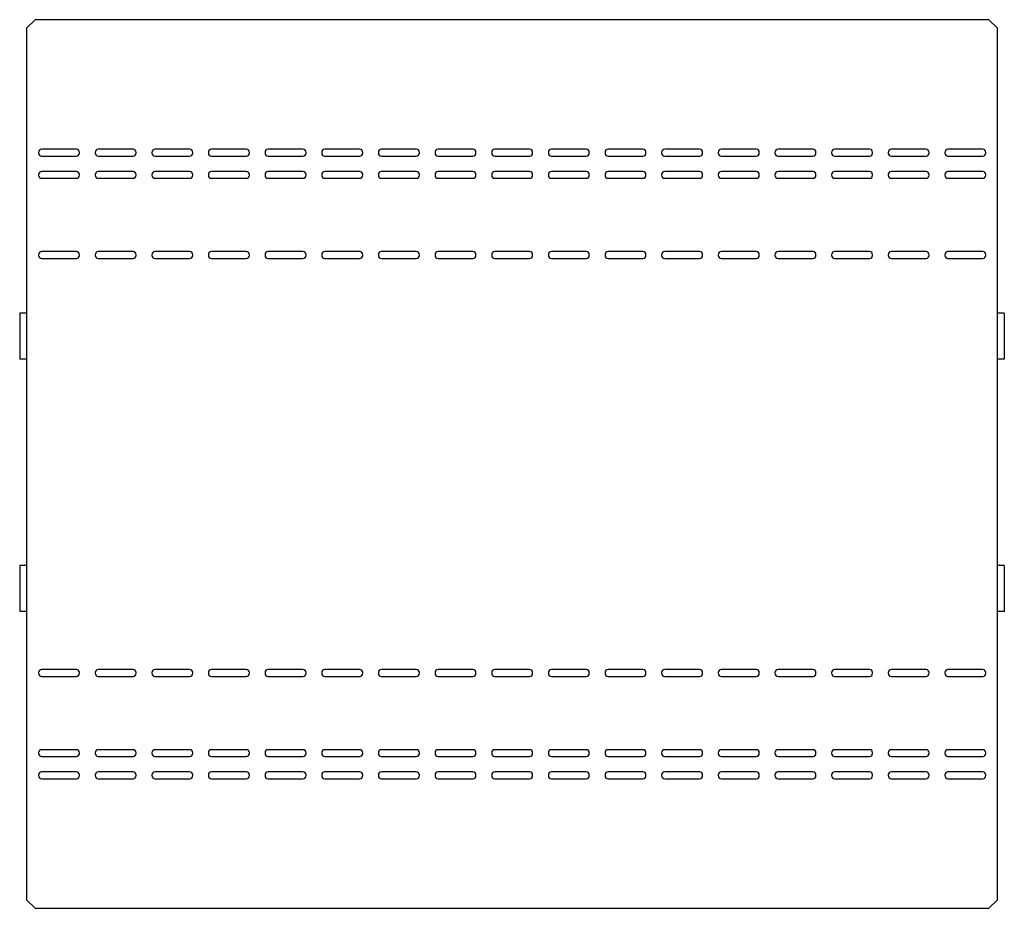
# Model space of a CAD drawing. Header units: millimetres. Extents: x 242 to 1862, y 866 to 2045.
# Tile 3 of 9: x 282 to 859, y 1524 to 2045. Entities that reach past the tile are written whole.
import ezdxf

# ---------------------------------------------------------------- set-up
doc = ezdxf.new("R2010")
doc.units = ezdxf.units.MM
doc.header["$LTSCALE"] = 188.785996
doc.layers.get('0').update_dxf_attribs({"linetype": 'CONTINUOUS'})

msp = doc.modelspace()

# ---------------------------------------------------------------- linework, layer by layer
at = {"color": 7, "linetype": 'Continuous'}
for p, q in [((291.25, 2044.66), (286.25, 2039.66)), ((850.25, 2044.66), (291.25, 2044.66)), ((855.25, 2039.66), (850.25, 2044.66)), ((286.25, 2039.66), (286.25, 1528.66)), ((855.25, 1528.66), (855.25, 2039.66)), ((315.45, 1968.66), (295.05, 1968.66)), ((348.65, 1968.66), (328.25, 1968.66)), ((381.85, 1968.66), (361.45, 1968.66)), ((415.05, 1968.66), (394.65, 1968.66)), ((448.25, 1968.66), (427.85, 1968.66)), ((481.45, 1968.66), (461.05, 1968.66)), ((514.65, 1968.66), (494.25, 1968.66)), ((547.85, 1968.66), (527.45, 1968.66)), ((581.05, 1968.66), (560.65, 1968.66)), ((614.25, 1968.66), (593.85, 1968.66)), ((647.45, 1968.66), (627.05, 1968.66)), ((680.65, 1968.66), (660.25, 1968.66)), ((713.85, 1968.66), (693.45, 1968.66)), ((747.05, 1968.66), (726.65, 1968.66)), ((780.25, 1968.66), (759.85, 1968.66)), ((813.45, 1968.66), (793.05, 1968.66)), ((846.65, 1968.66), (826.25, 1968.66)), ((293.25, 1966.86), (293.25, 1966.46)), ((295.05, 1964.66), (315.45, 1964.66)), ((317.25, 1966.46), (317.25, 1966.86)), ((326.45, 1966.86), (326.45, 1966.46)), ((328.25, 1964.66), (348.65, 1964.66)), ((350.45, 1966.46), (350.45, 1966.86)), ((359.65, 1966.86), (359.65, 1966.46)), ((361.45, 1964.66), (381.85, 1964.66)), ((383.65, 1966.46), (383.65, 1966.86)), ((392.85, 1966.86), (392.85, 1966.46)), ((394.65, 1964.66), (415.05, 1964.66)), ((416.85, 1966.46), (416.85, 1966.86)), ((426.05, 1966.86), (426.05, 1966.46)), ((427.85, 1964.66), (448.25, 1964.66)), ((450.05, 1966.46), (450.05, 1966.86)), ((459.25, 1966.86), (459.25, 1966.46)), ((461.05, 1964.66), (481.45, 1964.66)), ((483.25, 1966.46), (483.25, 1966.86)), ((492.45, 1966.86), (492.45, 1966.46)), ((494.25, 1964.66), (514.65, 1964.66)), ((516.45, 1966.46), (516.45, 1966.86)), ((525.65, 1966.86), (525.65, 1966.46)), ((527.45, 1964.66), (547.85, 1964.66)), ((549.65, 1966.46), (549.65, 1966.86)), ((558.85, 1966.86), (558.85, 1966.46)), ((560.65, 1964.66), (581.05, 1964.66)), ((582.85, 1966.46), (582.85, 1966.86)), ((592.05, 1966.86), (592.05, 1966.46)), ((593.85, 1964.66), (614.25, 1964.66)), ((616.05, 1966.46), (616.05, 1966.86)), ((625.25, 1966.86), (625.25, 1966.46)), ((627.05, 1964.66), (647.45, 1964.66)), ((649.25, 1966.46), (649.25, 1966.86)), ((658.45, 1966.86), (658.45, 1966.46)), ((660.25, 1964.66), (680.65, 1964.66)), ((682.45, 1966.46), (682.45, 1966.86)), ((691.65, 1966.86), (691.65, 1966.46)), ((693.45, 1964.66), (713.85, 1964.66)), ((715.65, 1966.46), (715.65, 1966.86)), ((724.85, 1966.86), (724.85, 1966.46)), ((726.65, 1964.66), (747.05, 1964.66)), ((748.85, 1966.46), (748.85, 1966.86)), ((758.05, 1966.86), (758.05, 1966.46)), ((759.85, 1964.66), (780.25, 1964.66)), ((782.05, 1966.46), (782.05, 1966.86)), ((791.25, 1966.86), (791.25, 1966.46)), ((793.05, 1964.66), (813.45, 1964.66)), ((815.25, 1966.46), (815.25, 1966.86)), ((824.45, 1966.86), (824.45, 1966.46)), ((826.25, 1964.66), (846.65, 1964.66)), ((848.45, 1966.46), (848.45, 1966.86)), ((293.25, 1953.86), (293.25, 1953.46)), ((315.45, 1955.66), (295.05, 1955.66)), ((295.05, 1951.66), (315.45, 1951.66)), ((317.25, 1953.46), (317.25, 1953.86)), ((326.45, 1953.86), (326.45, 1953.46)), ((348.65, 1955.66), (328.25, 1955.66)), ((328.25, 1951.66), (348.65, 1951.66)), ((350.45, 1953.46), (350.45, 1953.86)), ((359.65, 1953.86), (359.65, 1953.46)), ((381.85, 1955.66), (361.45, 1955.66)), ((361.45, 1951.66), (381.85, 1951.66)), ((383.65, 1953.46), (383.65, 1953.86)), ((392.85, 1953.86), (392.85, 1953.46)), ((415.05, 1955.66), (394.65, 1955.66)), ((394.65, 1951.66), (415.05, 1951.66)), ((416.85, 1953.46), (416.85, 1953.86)), ((426.05, 1953.86), (426.05, 1953.46)), ((448.25, 1955.66), (427.85, 1955.66)), ((427.85, 1951.66), (448.25, 1951.66)), ((450.05, 1953.46), (450.05, 1953.86)), ((459.25, 1953.86), (459.25, 1953.46)), ((481.45, 1955.66), (461.05, 1955.66)), ((461.05, 1951.66), (481.45, 1951.66)), ((483.25, 1953.46), (483.25, 1953.86)), ((492.45, 1953.86), (492.45, 1953.46)), ((514.65, 1955.66), (494.25, 1955.66)), ((494.25, 1951.66), (514.65, 1951.66)), ((516.45, 1953.46), (516.45, 1953.86)), ((525.65, 1953.86), (525.65, 1953.46)), ((547.85, 1955.66), (527.45, 1955.66)), ((527.45, 1951.66), (547.85, 1951.66)), ((549.65, 1953.46), (549.65, 1953.86)), ((558.85, 1953.86), (558.85, 1953.46)), ((581.05, 1955.66), (560.65, 1955.66)), ((560.65, 1951.66), (581.05, 1951.66)), ((582.85, 1953.46), (582.85, 1953.86)), ((592.05, 1953.86), (592.05, 1953.46)), ((614.25, 1955.66), (593.85, 1955.66)), ((593.85, 1951.66), (614.25, 1951.66)), ((616.05, 1953.46), (616.05, 1953.86)), ((625.25, 1953.86), (625.25, 1953.46)), ((647.45, 1955.66), (627.05, 1955.66)), ((627.05, 1951.66), (647.45, 1951.66)), ((649.25, 1953.46), (649.25, 1953.86)), ((658.45, 1953.86), (658.45, 1953.46)), ((680.65, 1955.66), (660.25, 1955.66)), ((660.25, 1951.66), (680.65, 1951.66)), ((682.45, 1953.46), (682.45, 1953.86)), ((691.65, 1953.86), (691.65, 1953.46)), ((713.85, 1955.66), (693.45, 1955.66)), ((693.45, 1951.66), (713.85, 1951.66)), ((715.65, 1953.46), (715.65, 1953.86)), ((724.85, 1953.86), (724.85, 1953.46)), ((747.05, 1955.66), (726.65, 1955.66)), ((726.65, 1951.66), (747.05, 1951.66)), ((748.85, 1953.46), (748.85, 1953.86)), ((758.05, 1953.86), (758.05, 1953.46)), ((780.25, 1955.66), (759.85, 1955.66)), ((759.85, 1951.66), (780.25, 1951.66)), ((782.05, 1953.46), (782.05, 1953.86)), ((791.25, 1953.86), (791.25, 1953.46)), ((813.45, 1955.66), (793.05, 1955.66)), ((793.05, 1951.66), (813.45, 1951.66)), ((815.25, 1953.46), (815.25, 1953.86)), ((824.45, 1953.86), (824.45, 1953.46)), ((846.65, 1955.66), (826.25, 1955.66)), ((826.25, 1951.66), (846.65, 1951.66)), ((848.45, 1953.46), (848.45, 1953.86)), ((293.25, 1906.86), (293.25, 1906.46)), ((315.45, 1908.66), (295.05, 1908.66)), ((295.05, 1904.66), (315.45, 1904.66)), ((317.25, 1906.46), (317.25, 1906.86)), ((326.45, 1906.86), (326.45, 1906.46)), ((348.65, 1908.66), (328.25, 1908.66)), ((328.25, 1904.66), (348.65, 1904.66)), ((350.45, 1906.46), (350.45, 1906.86)), ((359.65, 1906.86), (359.65, 1906.46)), ((381.85, 1908.66), (361.45, 1908.66)), ((361.45, 1904.66), (381.85, 1904.66)), ((383.65, 1906.46), (383.65, 1906.86)), ((392.85, 1906.86), (392.85, 1906.46)), ((415.05, 1908.66), (394.65, 1908.66)), ((394.65, 1904.66), (415.05, 1904.66)), ((416.85, 1906.46), (416.85, 1906.86)), ((426.05, 1906.86), (426.05, 1906.46)), ((448.25, 1908.66), (427.85, 1908.66)), ((427.85, 1904.66), (448.25, 1904.66)), ((450.05, 1906.46), (450.05, 1906.86)), ((459.25, 1906.86), (459.25, 1906.46)), ((481.45, 1908.66), (461.05, 1908.66)), ((461.05, 1904.66), (481.45, 1904.66)), ((483.25, 1906.46), (483.25, 1906.86)), ((492.45, 1906.86), (492.45, 1906.46)), ((514.65, 1908.66), (494.25, 1908.66)), ((494.25, 1904.66), (514.65, 1904.66)), ((516.45, 1906.46), (516.45, 1906.86)), ((525.65, 1906.86), (525.65, 1906.46)), ((547.85, 1908.66), (527.45, 1908.66)), ((527.45, 1904.66), (547.85, 1904.66)), ((549.65, 1906.46), (549.65, 1906.86)), ((558.85, 1906.86), (558.85, 1906.46)), ((581.05, 1908.66), (560.65, 1908.66)), ((560.65, 1904.66), (581.05, 1904.66)), ((582.85, 1906.46), (582.85, 1906.86)), ((592.05, 1906.86), (592.05, 1906.46)), ((614.25, 1908.66), (593.85, 1908.66)), ((593.85, 1904.66), (614.25, 1904.66)), ((616.05, 1906.46), (616.05, 1906.86)), ((625.25, 1906.86), (625.25, 1906.46)), ((647.45, 1908.66), (627.05, 1908.66)), ((627.05, 1904.66), (647.45, 1904.66)), ((649.25, 1906.46), (649.25, 1906.86)), ((658.45, 1906.86), (658.45, 1906.46)), ((680.65, 1908.66), (660.25, 1908.66)), ((660.25, 1904.66), (680.65, 1904.66)), ((682.45, 1906.46), (682.45, 1906.86)), ((691.65, 1906.86), (691.65, 1906.46)), ((713.85, 1908.66), (693.45, 1908.66)), ((693.45, 1904.66), (713.85, 1904.66)), ((715.65, 1906.46), (715.65, 1906.86)), ((724.85, 1906.86), (724.85, 1906.46)), ((747.05, 1908.66), (726.65, 1908.66)), ((726.65, 1904.66), (747.05, 1904.66)), ((748.85, 1906.46), (748.85, 1906.86)), ((758.05, 1906.86), (758.05, 1906.46)), ((780.25, 1908.66), (759.85, 1908.66)), ((759.85, 1904.66), (780.25, 1904.66)), ((782.05, 1906.46), (782.05, 1906.86)), ((791.25, 1906.86), (791.25, 1906.46)), ((813.45, 1908.66), (793.05, 1908.66)), ((793.05, 1904.66), (813.45, 1904.66)), ((815.25, 1906.46), (815.25, 1906.86)), ((824.45, 1906.86), (824.45, 1906.46)), ((846.65, 1908.66), (826.25, 1908.66)), ((826.25, 1904.66), (846.65, 1904.66)), ((848.45, 1906.46), (848.45, 1906.86)), ((282.25, 1872.66), (282.25, 1845.66)), ((286.25, 1872.66), (282.25, 1872.66)), ((859.25, 1872.66), (855.25, 1872.66)), ((859.25, 1872.66), (859.25, 1845.66)), ((286.25, 1845.66), (282.25, 1845.66)), ((859.25, 1845.66), (855.25, 1845.66)), ((282.25, 1724.66), (282.25, 1697.66)), ((286.25, 1724.66), (282.25, 1724.66)), ((859.25, 1724.66), (855.25, 1724.66)), ((859.25, 1724.66), (859.25, 1697.66)), ((286.25, 1697.66), (282.25, 1697.66)), ((859.25, 1697.66), (855.25, 1697.66)), ((293.25, 1661.86), (293.25, 1661.46)), ((315.45, 1663.66), (295.05, 1663.66)), ((317.25, 1661.46), (317.25, 1661.86)), ((326.45, 1661.86), (326.45, 1661.46)), ((348.65, 1663.66), (328.25, 1663.66)), ((350.45, 1661.46), (350.45, 1661.86)), ((359.65, 1661.86), (359.65, 1661.46)), ((381.85, 1663.66), (361.45, 1663.66)), ((383.65, 1661.46), (383.65, 1661.86)), ((392.85, 1661.86), (392.85, 1661.46)), ((415.05, 1663.66), (394.65, 1663.66)), ((416.85, 1661.46), (416.85, 1661.86)), ((426.05, 1661.86), (426.05, 1661.46)), ((448.25, 1663.66), (427.85, 1663.66)), ((450.05, 1661.46), (450.05, 1661.86)), ((459.25, 1661.86), (459.25, 1661.46)), ((481.45, 1663.66), (461.05, 1663.66)), ((483.25, 1661.46), (483.25, 1661.86)), ((492.45, 1661.86), (492.45, 1661.46)), ((514.65, 1663.66), (494.25, 1663.66)), ((516.45, 1661.46), (516.45, 1661.86)), ((525.65, 1661.86), (525.65, 1661.46)), ((547.85, 1663.66), (527.45, 1663.66)), ((549.65, 1661.46), (549.65, 1661.86)), ((558.85, 1661.86), (558.85, 1661.46)), ((581.05, 1663.66), (560.65, 1663.66)), ((582.85, 1661.46), (582.85, 1661.86)), ((592.05, 1661.86), (592.05, 1661.46)), ((614.25, 1663.66), (593.85, 1663.66)), ((616.05, 1661.46), (616.05, 1661.86)), ((625.25, 1661.86), (625.25, 1661.46)), ((647.45, 1663.66), (627.05, 1663.66)), ((649.25, 1661.46), (649.25, 1661.86)), ((658.45, 1661.86), (658.45, 1661.46)), ((680.65, 1663.66), (660.25, 1663.66)), ((682.45, 1661.46), (682.45, 1661.86)), ((691.65, 1661.86), (691.65, 1661.46)), ((713.85, 1663.66), (693.45, 1663.66)), ((715.65, 1661.46), (715.65, 1661.86)), ((724.85, 1661.86), (724.85, 1661.46)), ((747.05, 1663.66), (726.65, 1663.66)), ((748.85, 1661.46), (748.85, 1661.86)), ((758.05, 1661.86), (758.05, 1661.46)), ((780.25, 1663.66), (759.85, 1663.66)), ((782.05, 1661.46), (782.05, 1661.86)), ((791.25, 1661.86), (791.25, 1661.46)), ((813.45, 1663.66), (793.05, 1663.66)), ((815.25, 1661.46), (815.25, 1661.86)), ((824.45, 1661.86), (824.45, 1661.46)), ((846.65, 1663.66), (826.25, 1663.66)), ((848.45, 1661.46), (848.45, 1661.86)), ((295.05, 1659.66), (315.45, 1659.66)), ((328.25, 1659.66), (348.65, 1659.66)), ((361.45, 1659.66), (381.85, 1659.66)), ((394.65, 1659.66), (415.05, 1659.66)), ((427.85, 1659.66), (448.25, 1659.66)), ((461.05, 1659.66), (481.45, 1659.66)), ((494.25, 1659.66), (514.65, 1659.66)), ((527.45, 1659.66), (547.85, 1659.66)), ((560.65, 1659.66), (581.05, 1659.66)), ((593.85, 1659.66), (614.25, 1659.66)), ((627.05, 1659.66), (647.45, 1659.66)), ((660.25, 1659.66), (680.65, 1659.66)), ((693.45, 1659.66), (713.85, 1659.66)), ((726.65, 1659.66), (747.05, 1659.66)), ((759.85, 1659.66), (780.25, 1659.66)), ((793.05, 1659.66), (813.45, 1659.66)), ((826.25, 1659.66), (846.65, 1659.66)), ((315.45, 1616.66), (295.05, 1616.66)), ((348.65, 1616.66), (328.25, 1616.66)), ((381.85, 1616.66), (361.45, 1616.66)), ((415.05, 1616.66), (394.65, 1616.66)), ((448.25, 1616.66), (427.85, 1616.66)), ((481.45, 1616.66), (461.05, 1616.66)), ((514.65, 1616.66), (494.25, 1616.66)), ((547.85, 1616.66), (527.45, 1616.66)), ((581.05, 1616.66), (560.65, 1616.66)), ((614.25, 1616.66), (593.85, 1616.66)), ((647.45, 1616.66), (627.05, 1616.66)), ((680.65, 1616.66), (660.25, 1616.66)), ((713.85, 1616.66), (693.45, 1616.66)), ((747.05, 1616.66), (726.65, 1616.66)), ((780.25, 1616.66), (759.85, 1616.66)), ((813.45, 1616.66), (793.05, 1616.66)), ((846.65, 1616.66), (826.25, 1616.66)), ((293.25, 1614.86), (293.25, 1614.46)), ((295.05, 1612.66), (315.45, 1612.66)), ((317.25, 1614.46), (317.25, 1614.86)), ((326.45, 1614.86), (326.45, 1614.46)), ((328.25, 1612.66), (348.65, 1612.66)), ((350.45, 1614.46), (350.45, 1614.86)), ((359.65, 1614.86), (359.65, 1614.46)), ((361.45, 1612.66), (381.85, 1612.66)), ((383.65, 1614.46), (383.65, 1614.86)), ((392.85, 1614.86), (392.85, 1614.46)), ((394.65, 1612.66), (415.05, 1612.66)), ((416.85, 1614.46), (416.85, 1614.86)), ((426.05, 1614.86), (426.05, 1614.46)), ((427.85, 1612.66), (448.25, 1612.66)), ((450.05, 1614.46), (450.05, 1614.86)), ((459.25, 1614.86), (459.25, 1614.46)), ((461.05, 1612.66), (481.45, 1612.66)), ((483.25, 1614.46), (483.25, 1614.86)), ((492.45, 1614.86), (492.45, 1614.46)), ((494.25, 1612.66), (514.65, 1612.66)), ((516.45, 1614.46), (516.45, 1614.86)), ((525.65, 1614.86), (525.65, 1614.46)), ((527.45, 1612.66), (547.85, 1612.66)), ((549.65, 1614.46), (549.65, 1614.86)), ((558.85, 1614.86), (558.85, 1614.46)), ((560.65, 1612.66), (581.05, 1612.66)), ((582.85, 1614.46), (582.85, 1614.86)), ((592.05, 1614.86), (592.05, 1614.46)), ((593.85, 1612.66), (614.25, 1612.66)), ((616.05, 1614.46), (616.05, 1614.86)), ((625.25, 1614.86), (625.25, 1614.46)), ((627.05, 1612.66), (647.45, 1612.66)), ((649.25, 1614.46), (649.25, 1614.86)), ((658.45, 1614.86), (658.45, 1614.46)), ((660.25, 1612.66), (680.65, 1612.66)), ((682.45, 1614.46), (682.45, 1614.86)), ((691.65, 1614.86), (691.65, 1614.46)), ((693.45, 1612.66), (713.85, 1612.66)), ((715.65, 1614.46), (715.65, 1614.86)), ((724.85, 1614.86), (724.85, 1614.46)), ((726.65, 1612.66), (747.05, 1612.66)), ((748.85, 1614.46), (748.85, 1614.86)), ((758.05, 1614.86), (758.05, 1614.46)), ((759.85, 1612.66), (780.25, 1612.66)), ((782.05, 1614.46), (782.05, 1614.86)), ((791.25, 1614.86), (791.25, 1614.46)), ((793.05, 1612.66), (813.45, 1612.66)), ((815.25, 1614.46), (815.25, 1614.86)), ((824.45, 1614.86), (824.45, 1614.46)), ((826.25, 1612.66), (846.65, 1612.66)), ((848.45, 1614.46), (848.45, 1614.86)), ((293.25, 1601.86), (293.25, 1601.46)), ((315.45, 1603.66), (295.05, 1603.66)), ((295.05, 1599.66), (315.45, 1599.66)), ((317.25, 1601.46), (317.25, 1601.86)), ((326.45, 1601.86), (326.45, 1601.46)), ((348.65, 1603.66), (328.25, 1603.66)), ((328.25, 1599.66), (348.65, 1599.66)), ((350.45, 1601.46), (350.45, 1601.86)), ((359.65, 1601.86), (359.65, 1601.46)), ((381.85, 1603.66), (361.45, 1603.66)), ((361.45, 1599.66), (381.85, 1599.66)), ((383.65, 1601.46), (383.65, 1601.86)), ((392.85, 1601.86), (392.85, 1601.46)), ((415.05, 1603.66), (394.65, 1603.66)), ((394.65, 1599.66), (415.05, 1599.66)), ((416.85, 1601.46), (416.85, 1601.86)), ((426.05, 1601.86), (426.05, 1601.46)), ((448.25, 1603.66), (427.85, 1603.66)), ((427.85, 1599.66), (448.25, 1599.66)), ((450.05, 1601.46), (450.05, 1601.86)), ((459.25, 1601.86), (459.25, 1601.46)), ((481.45, 1603.66), (461.05, 1603.66)), ((461.05, 1599.66), (481.45, 1599.66)), ((483.25, 1601.46), (483.25, 1601.86)), ((492.45, 1601.86), (492.45, 1601.46)), ((514.65, 1603.66), (494.25, 1603.66)), ((494.25, 1599.66), (514.65, 1599.66)), ((516.45, 1601.46), (516.45, 1601.86)), ((525.65, 1601.86), (525.65, 1601.46)), ((547.85, 1603.66), (527.45, 1603.66)), ((527.45, 1599.66), (547.85, 1599.66)), ((549.65, 1601.46), (549.65, 1601.86)), ((558.85, 1601.86), (558.85, 1601.46)), ((581.05, 1603.66), (560.65, 1603.66)), ((560.65, 1599.66), (581.05, 1599.66)), ((582.85, 1601.46), (582.85, 1601.86)), ((592.05, 1601.86), (592.05, 1601.46)), ((614.25, 1603.66), (593.85, 1603.66)), ((593.85, 1599.66), (614.25, 1599.66)), ((616.05, 1601.46), (616.05, 1601.86)), ((625.25, 1601.86), (625.25, 1601.46)), ((647.45, 1603.66), (627.05, 1603.66)), ((627.05, 1599.66), (647.45, 1599.66)), ((649.25, 1601.46), (649.25, 1601.86)), ((658.45, 1601.86), (658.45, 1601.46)), ((680.65, 1603.66), (660.25, 1603.66)), ((660.25, 1599.66), (680.65, 1599.66)), ((682.45, 1601.46), (682.45, 1601.86)), ((691.65, 1601.86), (691.65, 1601.46)), ((713.85, 1603.66), (693.45, 1603.66)), ((693.45, 1599.66), (713.85, 1599.66)), ((715.65, 1601.46), (715.65, 1601.86)), ((724.85, 1601.86), (724.85, 1601.46)), ((747.05, 1603.66), (726.65, 1603.66)), ((726.65, 1599.66), (747.05, 1599.66)), ((748.85, 1601.46), (748.85, 1601.86)), ((758.05, 1601.86), (758.05, 1601.46)), ((780.25, 1603.66), (759.85, 1603.66)), ((759.85, 1599.66), (780.25, 1599.66)), ((782.05, 1601.46), (782.05, 1601.86)), ((791.25, 1601.86), (791.25, 1601.46)), ((813.45, 1603.66), (793.05, 1603.66)), ((793.05, 1599.66), (813.45, 1599.66)), ((815.25, 1601.46), (815.25, 1601.86)), ((824.45, 1601.86), (824.45, 1601.46)), ((846.65, 1603.66), (826.25, 1603.66)), ((826.25, 1599.66), (846.65, 1599.66)), ((848.45, 1601.46), (848.45, 1601.86)), ((286.25, 1528.66), (291.25, 1523.66)), ((291.25, 1523.66), (850.25, 1523.66)), ((850.25, 1523.66), (855.25, 1528.66))]:
    msp.add_line(p, q, dxfattribs=at)
for centre, start, end in [((295.05, 1966.86), 90, 180), ((315.45, 1966.86), 0, 90), ((328.25, 1966.86), 90, 180), ((348.65, 1966.86), 0, 90), ((361.45, 1966.86), 90, 180), ((381.85, 1966.86), 0, 90), ((394.65, 1966.86), 90, 180), ((415.05, 1966.86), 0, 90), ((427.85, 1966.86), 90, 180), ((448.25, 1966.86), 0, 90), ((461.05, 1966.86), 90, 180), ((481.45, 1966.86), 0, 90), ((494.25, 1966.86), 90, 180), ((514.65, 1966.86), 0, 90), ((527.45, 1966.86), 90, 180), ((547.85, 1966.86), 0, 90), ((560.65, 1966.86), 90, 180), ((581.05, 1966.86), 0, 90), ((593.85, 1966.86), 90, 180), ((614.25, 1966.86), 0, 90), ((627.05, 1966.86), 90, 180), ((647.45, 1966.86), 0, 90), ((660.25, 1966.86), 90, 180), ((680.65, 1966.86), 0, 90), ((693.45, 1966.86), 90, 180), ((713.85, 1966.86), 0, 90), ((726.65, 1966.86), 90, 180), ((747.05, 1966.86), 0, 90), ((759.85, 1966.86), 90, 180), ((780.25, 1966.86), 0, 90), ((793.05, 1966.86), 90, 180), ((813.45, 1966.86), 0, 90), ((826.25, 1966.86), 90, 180), ((846.65, 1966.86), 0, 90), ((295.05, 1966.46), 180, 270), ((315.45, 1966.46), 270, 360), ((328.25, 1966.46), 180, 270), ((348.65, 1966.46), 270, 360), ((361.45, 1966.46), 180, 270), ((381.85, 1966.46), 270, 360), ((394.65, 1966.46), 180, 270), ((415.05, 1966.46), 270, 360), ((427.85, 1966.46), 180, 270), ((448.25, 1966.46), 270, 360), ((461.05, 1966.46), 180, 270), ((481.45, 1966.46), 270, 360), ((494.25, 1966.46), 180, 270), ((514.65, 1966.46), 270, 360), ((527.45, 1966.46), 180, 270), ((547.85, 1966.46), 270, 360), ((560.65, 1966.46), 180, 270), ((581.05, 1966.46), 270, 360), ((593.85, 1966.46), 180, 270), ((614.25, 1966.46), 270, 360), ((627.05, 1966.46), 180, 270), ((647.45, 1966.46), 270, 360), ((660.25, 1966.46), 180, 270), ((680.65, 1966.46), 270, 360), ((693.45, 1966.46), 180, 270), ((713.85, 1966.46), 270, 360), ((726.65, 1966.46), 180, 270), ((747.05, 1966.46), 270, 360), ((759.85, 1966.46), 180, 270), ((780.25, 1966.46), 270, 360), ((793.05, 1966.46), 180, 270), ((813.45, 1966.46), 270, 360), ((826.25, 1966.46), 180, 270), ((846.65, 1966.46), 270, 360), ((295.05, 1953.86), 90, 180), ((295.05, 1953.46), 180, 270), ((315.45, 1953.86), 0, 90), ((315.45, 1953.46), 270, 360), ((328.25, 1953.86), 90, 180), ((328.25, 1953.46), 180, 270), ((348.65, 1953.86), 0, 90), ((348.65, 1953.46), 270, 360), ((361.45, 1953.86), 90, 180), ((361.45, 1953.46), 180, 270), ((381.85, 1953.86), 0, 90), ((381.85, 1953.46), 270, 360), ((394.65, 1953.86), 90, 180), ((394.65, 1953.46), 180, 270), ((415.05, 1953.86), 0, 90), ((415.05, 1953.46), 270, 360), ((427.85, 1953.86), 90, 180), ((427.85, 1953.46), 180, 270), ((448.25, 1953.86), 0, 90), ((448.25, 1953.46), 270, 360), ((461.05, 1953.86), 90, 180), ((461.05, 1953.46), 180, 270), ((481.45, 1953.86), 0, 90), ((481.45, 1953.46), 270, 360), ((494.25, 1953.86), 90, 180), ((494.25, 1953.46), 180, 270), ((514.65, 1953.86), 0, 90), ((514.65, 1953.46), 270, 360), ((527.45, 1953.86), 90, 180), ((527.45, 1953.46), 180, 270), ((547.85, 1953.86), 0, 90), ((547.85, 1953.46), 270, 360), ((560.65, 1953.86), 90, 180), ((560.65, 1953.46), 180, 270), ((581.05, 1953.86), 0, 90), ((581.05, 1953.46), 270, 360), ((593.85, 1953.86), 90, 180), ((593.85, 1953.46), 180, 270), ((614.25, 1953.86), 0, 90), ((614.25, 1953.46), 270, 360), ((627.05, 1953.86), 90, 180), ((627.05, 1953.46), 180, 270), ((647.45, 1953.86), 0, 90), ((647.45, 1953.46), 270, 360), ((660.25, 1953.86), 90, 180), ((660.25, 1953.46), 180, 270), ((680.65, 1953.86), 0, 90), ((680.65, 1953.46), 270, 360), ((693.45, 1953.86), 90, 180), ((693.45, 1953.46), 180, 270), ((713.85, 1953.86), 0, 90), ((713.85, 1953.46), 270, 360), ((726.65, 1953.86), 90, 180), ((726.65, 1953.46), 180, 270), ((747.05, 1953.86), 0, 90), ((747.05, 1953.46), 270, 360), ((759.85, 1953.86), 90, 180), ((759.85, 1953.46), 180, 270), ((780.25, 1953.86), 0, 90), ((780.25, 1953.46), 270, 360), ((793.05, 1953.86), 90, 180), ((793.05, 1953.46), 180, 270), ((813.45, 1953.86), 0, 90), ((813.45, 1953.46), 270, 360), ((826.25, 1953.86), 90, 180), ((826.25, 1953.46), 180, 270), ((846.65, 1953.86), 0, 90), ((846.65, 1953.46), 270, 360), ((295.05, 1906.86), 90, 180), ((295.05, 1906.46), 180, 270), ((315.45, 1906.86), 0, 90), ((315.45, 1906.46), 270, 360), ((328.25, 1906.86), 90, 180), ((328.25, 1906.46), 180, 270), ((348.65, 1906.86), 0, 90), ((348.65, 1906.46), 270, 360), ((361.45, 1906.86), 90, 180), ((361.45, 1906.46), 180, 270), ((381.85, 1906.86), 0, 90), ((381.85, 1906.46), 270, 360), ((394.65, 1906.86), 90, 180), ((394.65, 1906.46), 180, 270), ((415.05, 1906.86), 0, 90), ((415.05, 1906.46), 270, 360), ((427.85, 1906.86), 90, 180), ((427.85, 1906.46), 180, 270), ((448.25, 1906.86), 0, 90), ((448.25, 1906.46), 270, 360), ((461.05, 1906.86), 90, 180), ((461.05, 1906.46), 180, 270), ((481.45, 1906.86), 0, 90), ((481.45, 1906.46), 270, 360), ((494.25, 1906.86), 90, 180), ((494.25, 1906.46), 180, 270), ((514.65, 1906.86), 0, 90), ((514.65, 1906.46), 270, 360), ((527.45, 1906.86), 90, 180), ((527.45, 1906.46), 180, 270), ((547.85, 1906.86), 0, 90), ((547.85, 1906.46), 270, 360), ((560.65, 1906.86), 90, 180), ((560.65, 1906.46), 180, 270), ((581.05, 1906.86), 0, 90), ((581.05, 1906.46), 270, 360), ((593.85, 1906.86), 90, 180), ((593.85, 1906.46), 180, 270), ((614.25, 1906.86), 0, 90), ((614.25, 1906.46), 270, 360), ((627.05, 1906.86), 90, 180), ((627.05, 1906.46), 180, 270), ((647.45, 1906.86), 0, 90), ((647.45, 1906.46), 270, 360), ((660.25, 1906.86), 90, 180), ((660.25, 1906.46), 180, 270), ((680.65, 1906.86), 0, 90), ((680.65, 1906.46), 270, 360), ((693.45, 1906.86), 90, 180), ((693.45, 1906.46), 180, 270), ((713.85, 1906.86), 0, 90), ((713.85, 1906.46), 270, 360), ((726.65, 1906.86), 90, 180), ((726.65, 1906.46), 180, 270), ((747.05, 1906.86), 0, 90), ((747.05, 1906.46), 270, 360), ((759.85, 1906.86), 90, 180), ((759.85, 1906.46), 180, 270), ((780.25, 1906.86), 0, 90), ((780.25, 1906.46), 270, 360), ((793.05, 1906.86), 90, 180), ((793.05, 1906.46), 180, 270), ((813.45, 1906.86), 0, 90), ((813.45, 1906.46), 270, 360), ((826.25, 1906.86), 90, 180), ((826.25, 1906.46), 180, 270), ((846.65, 1906.86), 0, 90), ((846.65, 1906.46), 270, 360), ((295.05, 1661.86), 90, 180), ((315.45, 1661.86), 0, 90), ((328.25, 1661.86), 90, 180), ((348.65, 1661.86), 0, 90), ((361.45, 1661.86), 90, 180), ((381.85, 1661.86), 0, 90), ((394.65, 1661.86), 90, 180), ((415.05, 1661.86), 0, 90), ((427.85, 1661.86), 90, 180), ((448.25, 1661.86), 0, 90), ((461.05, 1661.86), 90, 180), ((481.45, 1661.86), 0, 90), ((494.25, 1661.86), 90, 180), ((514.65, 1661.86), 0, 90), ((527.45, 1661.86), 90, 180), ((547.85, 1661.86), 0, 90), ((560.65, 1661.86), 90, 180), ((581.05, 1661.86), 0, 90), ((593.85, 1661.86), 90, 180), ((614.25, 1661.86), 0, 90), ((627.05, 1661.86), 90, 180), ((647.45, 1661.86), 0, 90), ((660.25, 1661.86), 90, 180), ((680.65, 1661.86), 0, 90), ((693.45, 1661.86), 90, 180), ((713.85, 1661.86), 0, 90), ((726.65, 1661.86), 90, 180), ((747.05, 1661.86), 0, 90), ((759.85, 1661.86), 90, 180), ((780.25, 1661.86), 0, 90), ((793.05, 1661.86), 90, 180), ((813.45, 1661.86), 0, 90), ((826.25, 1661.86), 90, 180), ((846.65, 1661.86), 0, 90), ((295.05, 1661.46), 180, 270), ((315.45, 1661.46), 270, 360), ((328.25, 1661.46), 180, 270), ((348.65, 1661.46), 270, 360), ((361.45, 1661.46), 180, 270), ((381.85, 1661.46), 270, 360), ((394.65, 1661.46), 180, 270), ((415.05, 1661.46), 270, 360), ((427.85, 1661.46), 180, 270), ((448.25, 1661.46), 270, 360), ((461.05, 1661.46), 180, 270), ((481.45, 1661.46), 270, 360), ((494.25, 1661.46), 180, 270), ((514.65, 1661.46), 270, 360), ((527.45, 1661.46), 180, 270), ((547.85, 1661.46), 270, 360), ((560.65, 1661.46), 180, 270), ((581.05, 1661.46), 270, 360), ((593.85, 1661.46), 180, 270), ((614.25, 1661.46), 270, 360), ((627.05, 1661.46), 180, 270), ((647.45, 1661.46), 270, 360), ((660.25, 1661.46), 180, 270), ((680.65, 1661.46), 270, 360), ((693.45, 1661.46), 180, 270), ((713.85, 1661.46), 270, 360), ((726.65, 1661.46), 180, 270), ((747.05, 1661.46), 270, 360), ((759.85, 1661.46), 180, 270), ((780.25, 1661.46), 270, 360), ((793.05, 1661.46), 180, 270), ((813.45, 1661.46), 270, 360), ((826.25, 1661.46), 180, 270), ((846.65, 1661.46), 270, 360), ((295.05, 1614.86), 90, 180), ((315.45, 1614.86), 0, 90), ((328.25, 1614.86), 90, 180), ((348.65, 1614.86), 0, 90), ((361.45, 1614.86), 90, 180), ((381.85, 1614.86), 0, 90), ((394.65, 1614.86), 90, 180), ((415.05, 1614.86), 0, 90), ((427.85, 1614.86), 90, 180), ((448.25, 1614.86), 0, 90), ((461.05, 1614.86), 90, 180), ((481.45, 1614.86), 0, 90), ((494.25, 1614.86), 90, 180), ((514.65, 1614.86), 0, 90), ((527.45, 1614.86), 90, 180), ((547.85, 1614.86), 0, 90), ((560.65, 1614.86), 90, 180), ((581.05, 1614.86), 0, 90), ((593.85, 1614.86), 90, 180), ((614.25, 1614.86), 0, 90), ((627.05, 1614.86), 90, 180), ((647.45, 1614.86), 0, 90), ((660.25, 1614.86), 90, 180), ((680.65, 1614.86), 0, 90), ((693.45, 1614.86), 90, 180), ((713.85, 1614.86), 0, 90), ((726.65, 1614.86), 90, 180), ((747.05, 1614.86), 0, 90), ((759.85, 1614.86), 90, 180), ((780.25, 1614.86), 0, 90), ((793.05, 1614.86), 90, 180), ((813.45, 1614.86), 0, 90), ((826.25, 1614.86), 90, 180), ((846.65, 1614.86), 0, 90), ((295.05, 1614.46), 180, 270), ((315.45, 1614.46), 270, 360), ((328.25, 1614.46), 180, 270), ((348.65, 1614.46), 270, 360), ((361.45, 1614.46), 180, 270), ((381.85, 1614.46), 270, 360), ((394.65, 1614.46), 180, 270), ((415.05, 1614.46), 270, 360), ((427.85, 1614.46), 180, 270), ((448.25, 1614.46), 270, 360), ((461.05, 1614.46), 180, 270), ((481.45, 1614.46), 270, 360), ((494.25, 1614.46), 180, 270), ((514.65, 1614.46), 270, 360), ((527.45, 1614.46), 180, 270), ((547.85, 1614.46), 270, 360), ((560.65, 1614.46), 180, 270), ((581.05, 1614.46), 270, 360), ((593.85, 1614.46), 180, 270), ((614.25, 1614.46), 270, 360), ((627.05, 1614.46), 180, 270), ((647.45, 1614.46), 270, 360), ((660.25, 1614.46), 180, 270), ((680.65, 1614.46), 270, 360), ((693.45, 1614.46), 180, 270), ((713.85, 1614.46), 270, 360), ((726.65, 1614.46), 180, 270), ((747.05, 1614.46), 270, 360), ((759.85, 1614.46), 180, 270), ((780.25, 1614.46), 270, 360), ((793.05, 1614.46), 180, 270), ((813.45, 1614.46), 270, 360), ((826.25, 1614.46), 180, 270), ((846.65, 1614.46), 270, 360), ((295.05, 1601.86), 90, 180), ((295.05, 1601.46), 180, 270), ((315.45, 1601.86), 0, 90), ((315.45, 1601.46), 270, 360), ((328.25, 1601.86), 90, 180), ((328.25, 1601.46), 180, 270), ((348.65, 1601.86), 0, 90), ((348.65, 1601.46), 270, 360), ((361.45, 1601.86), 90, 180), ((361.45, 1601.46), 180, 270), ((381.85, 1601.86), 0, 90), ((381.85, 1601.46), 270, 360), ((394.65, 1601.86), 90, 180), ((394.65, 1601.46), 180, 270), ((415.05, 1601.86), 0, 90), ((415.05, 1601.46), 270, 360), ((427.85, 1601.86), 90, 180), ((427.85, 1601.46), 180, 270), ((448.25, 1601.86), 0, 90), ((448.25, 1601.46), 270, 360), ((461.05, 1601.86), 90, 180), ((461.05, 1601.46), 180, 270), ((481.45, 1601.86), 0, 90), ((481.45, 1601.46), 270, 360), ((494.25, 1601.86), 90, 180), ((494.25, 1601.46), 180, 270), ((514.65, 1601.86), 0, 90), ((514.65, 1601.46), 270, 360), ((527.45, 1601.86), 90, 180), ((527.45, 1601.46), 180, 270), ((547.85, 1601.86), 0, 90), ((547.85, 1601.46), 270, 360), ((560.65, 1601.86), 90, 180), ((560.65, 1601.46), 180, 270), ((581.05, 1601.86), 0, 90), ((581.05, 1601.46), 270, 360), ((593.85, 1601.86), 90, 180), ((593.85, 1601.46), 180, 270), ((614.25, 1601.86), 0, 90), ((614.25, 1601.46), 270, 360), ((627.05, 1601.86), 90, 180), ((627.05, 1601.46), 180, 270), ((647.45, 1601.86), 0, 90), ((647.45, 1601.46), 270, 360), ((660.25, 1601.86), 90, 180), ((660.25, 1601.46), 180, 270), ((680.65, 1601.86), 0, 90), ((680.65, 1601.46), 270, 360), ((693.45, 1601.86), 90, 180), ((693.45, 1601.46), 180, 270), ((713.85, 1601.86), 0, 90), ((713.85, 1601.46), 270, 360), ((726.65, 1601.86), 90, 180), ((726.65, 1601.46), 180, 270), ((747.05, 1601.86), 0, 90), ((747.05, 1601.46), 270, 360), ((759.85, 1601.86), 90, 180), ((759.85, 1601.46), 180, 270), ((780.25, 1601.86), 0, 90), ((780.25, 1601.46), 270, 360), ((793.05, 1601.86), 90, 180), ((793.05, 1601.46), 180, 270), ((813.45, 1601.86), 0, 90), ((813.45, 1601.46), 270, 360), ((826.25, 1601.86), 90, 180), ((826.25, 1601.46), 180, 270), ((846.65, 1601.86), 0, 90), ((846.65, 1601.46), 270, 360)]:
    msp.add_arc(centre, 1.8, start, end, dxfattribs=at)

doc.saveas('drawing.dxf')
